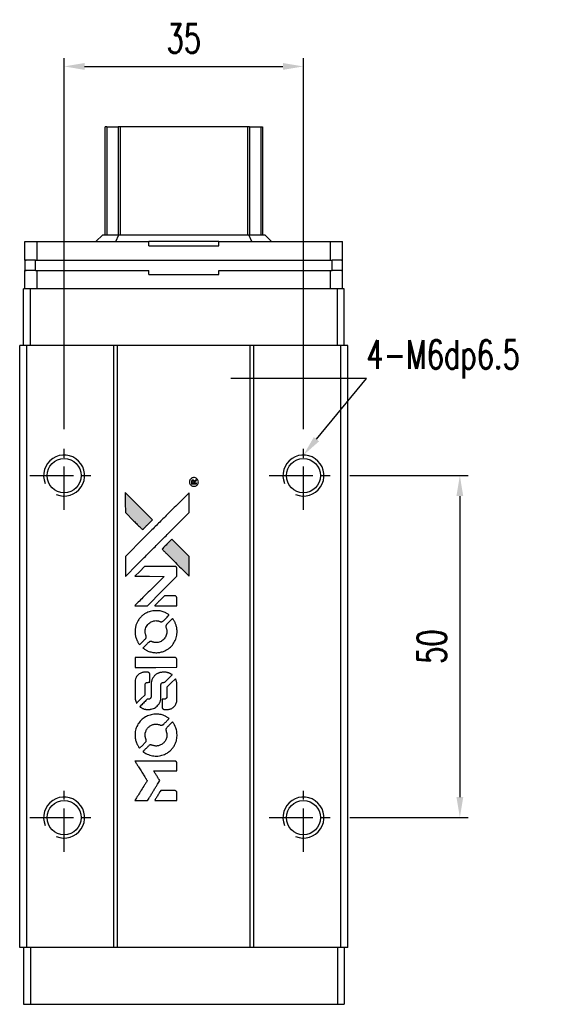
# Model space of a CAD drawing. Header units: millimetres. Extents: x 31 to 364, y 86 to 378.
# Tile 2 of 3: x 57 to 135, y 234 to 378. Entities that reach past the tile are written whole.
import ezdxf
from ezdxf import colors
from ezdxf.entities.mleader import LeaderData, LeaderLine
from ezdxf.math import Vec2, Vec3

# ---------------------------------------------------------------- set-up
doc = ezdxf.new("R2010")
doc.units = ezdxf.units.MM
doc.header["$PDSIZE"] = -1
doc.linetypes.add('CENTER', pattern=[10.16, 6.35, -1.27, 1.27, -1.27])
doc.layers.add('CL', color=1, linetype='CENTER')
doc.layers.add('DIM', color=4, linetype='Continuous')
doc.styles.add('CHN', font='SIMPLEX.shx', dxfattribs={"width": 0.7, "bigfont": 'CHINESET.shx'})
doc.styles.add('DIM-7', font='SIMPLEX.shx', dxfattribs={"width": 0.7, "bigfont": 'chineset.shx'})
doc.dimstyles.new('CNS', dxfattribs={"dimtxt": 3.5, "dimasz": 2.5, "dimexe": 1, "dimexo": 1.5, "dimgap": 0.09, "dimtad": 0, "dimdsep": 46, "dimtxsty": 'DIM-7', "dimcen": 0.09, "dimclrd": 1, "dimclre": 1, "dimclrt": 4, "dimadec": 0, "dimazin": 0, "dimtfac": 1, "dimtix": 1, "dimtmove": 2, "dimatfit": 3, "dimfxl": 1, "dimtvp": 0.971429, "dimtolj": 1, "dimarcsym": 0})

# ---------------------------------------------------------------- blocks, each defined once
blk = doc.blocks.new('*D52')
at = {"layer": 'DEFPOINTS', "color": 0}
for p in [(98.08, 371.08), (63.08, 316.26), (98.08, 316.26)]:
    blk.add_point(p, dxfattribs=at)
at = {"layer": 'DIM', "color": 7, "lineweight": -2}
for p, q in [((63.08, 318.06), (63.08, 372.28)), ((98.08, 318.06), (98.08, 372.28)), ((66.08, 371.08), (95.08, 371.08))]:
    blk.add_line(p, q, dxfattribs=at)
at = {"layer": 'DIM', "color": 7}
for points in [[(66.08, 371.58), (66.08, 370.58), (63.08, 371.08)], [(95.08, 371.58), (95.08, 370.58), (98.08, 371.08)]]:
    blk.add_solid(points, dxfattribs=at)
at = {"layer": 'DIM', "color": 7, "insert": (80.58, 375.16), "char_height": 4.2, "attachment_point": 5, "style": 'DIM-7'}
blk.add_mtext('\\A1;35', dxfattribs=at)
blk = doc.blocks.new('*D75')
at = {"layer": 'DEFPOINTS', "color": 0}
for p in [(103.08, 311.26), (103.08, 261.26), (120.96, 261.26)]:
    blk.add_point(p, dxfattribs=at)
at = {"layer": 'DIM', "color": 7, "lineweight": -2}
for p, q in [((104.88, 311.26), (122.16, 311.26)), ((120.96, 308.26), (120.96, 264.26)), ((104.88, 261.26), (122.16, 261.26))]:
    blk.add_line(p, q, dxfattribs=at)
at = {"layer": 'DIM', "color": 7}
for points in [[(120.46, 308.26), (121.46, 308.26), (120.96, 311.26)], [(120.46, 264.26), (121.46, 264.26), (120.96, 261.26)]]:
    blk.add_solid(points, dxfattribs=at)
at = {"layer": 'DIM', "color": 7, "insert": (116.88, 286.26), "char_height": 4.2, "attachment_point": 5, "rotation": 90, "style": 'DIM-7'}
blk.add_mtext('\\A1;50', dxfattribs=at)
blk = doc.blocks.new('MOSIONX logo(完整正式版)')
h = blk.add_hatch(color=22)
h.dxf.hatch_style = 1
h.paths.add_polyline_path([(72.03, 308.78), (72.03, 307.32), (72.04, 305.87), (73.3, 304.61, 0.000288), (73.78, 304.13, 0.000479), (74.19, 303.73, 0.000013), (74.56, 303.36, 0.197177), (74.57, 303.36, 0.197497), (74.57, 303.36, 0.00004), (74.78, 303.57, 0.000834), (75.02, 303.8, 0.000506), (75.29, 304.08), (76.02, 304.8), (74.02, 306.79)])
h.paths.add_polyline_path([(78.84, 301.97), (78.12, 301.24, 0.000476), (77.85, 300.97, 0.000789), (77.61, 300.73, 0.000035), (77.4, 300.52, 0.19758), (77.4, 300.51, 0.198396), (77.4, 300.51, 0.000019), (77.69, 300.22, 0.000582), (78.01, 299.9, 0.000351), (78.38, 299.53, 0.000108), (79.98, 297.93, 0.000692), (80.79, 297.13, 0.000077), (81.35, 296.57, 0.197527), (81.37, 296.57, 0.410181), (81.38, 296.57, 0.000493), (81.39, 296.87, 0.002424), (81.39, 297.28, 0.000529), (81.39, 297.99), (81.39, 299.42), (80.12, 300.69)])
at = {"color": 22}
for points in [[(81.44, 310.16, 0.082374), (81.53, 309.97, 0.083404), (81.67, 309.82, 0.082663), (81.85, 309.73, 0.07897), (82.06, 309.7, 0.084941), (82.29, 309.73, 0.08953), (82.49, 309.85, 0.090743), (82.63, 310.02, 0.090193), (82.71, 310.24, 0.10067), (82.7, 310.48, 0.099454), (82.59, 310.7, 0.097736), (82.41, 310.87, 0.09365), (82.17, 310.96, 0.07584), (81.99, 310.96, 0.068415), (81.8, 310.91, 0.068328), (81.64, 310.81, 0.075277), (81.52, 310.67, 0.059367), (81.46, 310.56, 0.048986), (81.43, 310.43, 0.048519), (81.42, 310.29, 0.055347)], [(82.07, 310.07), (82.44, 310.07), (82.44, 310.11), (82.44, 310.15), (82.28, 310.16), (82.13, 310.16), (82.12, 310.25), (82.12, 310.34), (82.22, 310.4, -0.003356), (82.26, 310.43, -0.002757), (82.3, 310.46, -0.002784), (82.34, 310.48, -0.007382), (82.37, 310.5, 0.019487), (82.41, 310.52, 0.098302), (82.43, 310.54, 0.116932), (82.43, 310.56, 0.032798), (82.44, 310.59), (82.44, 310.64), (82.37, 310.61, 0.005748), (82.33, 310.59, 0.002522), (82.29, 310.56, 0.002495), (82.25, 310.53, 0.00334), (82.21, 310.5), (82.11, 310.44), (82.09, 310.49, 0.066516), (82.05, 310.54, 0.085926), (82.01, 310.57, 0.082934), (81.96, 310.59, 0.05747), (81.9, 310.6, 0.023576), (81.86, 310.59, 0.043538), (81.83, 310.58, 0.050891), (81.8, 310.57, 0.049897), (81.78, 310.55, 0.067884), (81.74, 310.51, 0.077412), (81.72, 310.45, 0.049266), (81.71, 310.38, 0.012208), (81.71, 310.25), (81.71, 310.07)], [(81.82, 310.46, -0.120545), (81.86, 310.49, -0.09136), (81.9, 310.5, -0.087576), (81.95, 310.49, -0.098026), (81.99, 310.47, -0.079907), (82.01, 310.45, -0.087697), (82.02, 310.43, -0.041371), (82.03, 310.39, -0.005557), (82.03, 310.3), (82.04, 310.16), (81.91, 310.16), (81.79, 310.16), (81.79, 310.29, -0.007471), (81.79, 310.36, -0.035301), (81.8, 310.41, -0.060486), (81.81, 310.44, -0.063546)], [(73.3, 304.61, 0.000288), (73.78, 304.13, 0.000479), (74.19, 303.73, 0.000013), (74.56, 303.36, 0.197177), (74.57, 303.36, 0.197497), (74.57, 303.36, 0.00004), (74.78, 303.57, 0.000836), (75.02, 303.8, 0.000505), (75.29, 304.08), (76.02, 304.8), (74.02, 306.79), (72.03, 308.78), (72.03, 307.32), (72.04, 305.87)], [(73.78, 298.28, -0.000056), (74.66, 299.15, -0.000021), (75.88, 300.37, -0.000021), (77.21, 301.7, -0.000025), (78.46, 302.94), (81.39, 305.86), (81.39, 307.31), (81.38, 308.76), (79.42, 306.81, 0.000274), (78.47, 305.87, 0.000123), (77.23, 304.63, 0.000121), (75.92, 303.33, 0.000165), (74.74, 302.15), (72.04, 299.44), (72.04, 297.99), (72.04, 296.53)], [(78.38, 299.53, 0.000108), (79.98, 297.93, 0.000692), (80.79, 297.13, 0.000077), (81.35, 296.57, 0.197527), (81.37, 296.57, 0.410182), (81.38, 296.57, 0.000493), (81.39, 296.87, 0.002424), (81.39, 297.28, 0.000529), (81.39, 297.99), (81.39, 299.42), (80.12, 300.69), (78.84, 301.97), (78.12, 301.24, 0.000476), (77.85, 300.97, 0.000789), (77.61, 300.73, 0.000035), (77.4, 300.52, 0.19758), (77.4, 300.51, 0.198396), (77.4, 300.51, 0.000019), (77.69, 300.22, 0.000582), (78.01, 299.9, 0.000351)], [(74.35, 292.23), (75.28, 292.23), (77.44, 294.39), (79.59, 296.54), (79.58, 297.14, 0.0008), (79.58, 297.53, 0.010795), (79.58, 297.67, 0.030495), (79.57, 297.75, 0.080372), (79.55, 297.8, 0.03816), (79.52, 297.85, 0.041799), (79.48, 297.9, 0.042486), (79.43, 297.93, 0.042078), (79.38, 297.96, 0.099276), (79.31, 297.98, 0.003302), (79.01, 297.98, 0.002586), (78.49, 297.99, 0.000204), (77.09, 297.98), (74.86, 297.98), (74.15, 297.26), (73.43, 296.54), (75.57, 296.54), (77.72, 296.53), (75.6, 294.42, 0.000253), (74.78, 293.61, 0.000412), (74.09, 292.92, 0.000041), (73.47, 292.3, 0.041338), (73.45, 292.27), (73.42, 292.23)], [(77.97, 292.23), (79.59, 292.23), (79.59, 292.84), (79.58, 293.44), (79.54, 293.51, 0.03146), (79.52, 293.54, 0.026444), (79.49, 293.57, 0.026444), (79.46, 293.6, 0.031457), (79.42, 293.63), (79.35, 293.67), (78.55, 293.67), (77.75, 293.68), (77.04, 292.97, 0.000745), (76.77, 292.69, 0.001228), (76.55, 292.46, 0.000087), (76.34, 292.25, 0.195134), (76.34, 292.24, 0.412117), (76.35, 292.24, 0.000048), (76.82, 292.23, 0.00109), (77.34, 292.23, 0.000653)], [(73.47, 288.11, 0.023681), (73.51, 287.86, 0.022402), (73.57, 287.6, 0.021929), (73.66, 287.35, 0.020503), (73.77, 287.1, 0.013745), (73.84, 286.96, 0.009767), (73.93, 286.8, 0.009658), (74.03, 286.66, 0.027804), (74.1, 286.57), (74.13, 286.53), (74.58, 286.98, 0.002053), (74.79, 287.2, 0.006738), (74.93, 287.35, 0.007826), (75.03, 287.45, 0.063909), (75.06, 287.5, 0.061532), (75.09, 287.58, 0.068674), (75.1, 287.66, 0.052072), (75.08, 287.76, 0.019648), (75.04, 287.9, -0.018366), (74.99, 288.06, -0.0288), (74.96, 288.2, -0.029061), (74.94, 288.34, -0.019155), (74.94, 288.51, -0.053809), (75, 288.87, -0.058833), (75.12, 289.2, -0.058566), (75.33, 289.49, -0.052525), (75.6, 289.74, -0.044733), (75.83, 289.88, -0.040573), (76.09, 289.98, -0.041123), (76.35, 290.04, -0.04951), (76.61, 290.05, -0.017369), (76.73, 290.04, -0.024255), (76.84, 290.02, -0.023787), (76.95, 289.99, -0.015798), (77.06, 289.94, 0.010631), (77.14, 289.92, 0.033653), (77.19, 289.9, 0.037806), (77.24, 289.89, 0.016307), (77.31, 289.89, 0.068179), (77.44, 289.91, 0.095747), (77.54, 289.96, 0.033418), (77.68, 290.09, 0.002133), (78.06, 290.47, 0.001452), (78.27, 290.69, 0.012393), (78.37, 290.8, 0.020479), (78.41, 290.86, 0.344362), (78.41, 290.88, 0.074287), (78.36, 290.93, 0.005454), (78.2, 291.03, 0.008391), (78.02, 291.14, 0.017097), (77.88, 291.22, 0.027375), (77.59, 291.34, 0.02835), (77.29, 291.43, 0.027723), (76.98, 291.49, 0.023913), (76.64, 291.51, 0.027047), (76.24, 291.5, 0.031685), (75.86, 291.45, 0.032425), (75.51, 291.35, 0.031013), (75.16, 291.2, 0.037914), (74.74, 290.96, 0.040153), (74.38, 290.65, 0.039834), (74.07, 290.3, 0.036173), (73.81, 289.88, 0.040752), (73.63, 289.48, 0.035885), (73.51, 289.03, 0.035491), (73.45, 288.57, 0.037615)], [(74.72, 285.96, 0.018008), (74.85, 285.87, 0.009842), (75.02, 285.78, 0.009807), (75.19, 285.68, 0.015716), (75.35, 285.61, 0.048467), (75.9, 285.44, 0.045841), (76.48, 285.37, 0.046006), (77.06, 285.41, 0.049638), (77.61, 285.56, 0.064819), (78.33, 285.94, 0.06695), (78.91, 286.48, 0.066691), (79.33, 287.17, 0.063505), (79.57, 287.95, 0.03135), (79.59, 288.15, 0.010439), (79.6, 288.44, 0.010391), (79.59, 288.74, 0.032408), (79.57, 288.93, 0.015696), (79.52, 289.16, 0.018095), (79.46, 289.38, 0.018551), (79.39, 289.59, 0.018352), (79.3, 289.79, 0.015568), (79.23, 289.93, 0.009832), (79.14, 290.08, 0.009795), (79.05, 290.22, 0.023727), (78.97, 290.32), (78.94, 290.36), (78.49, 289.92, 0.001528), (78.24, 289.67, 0.010022), (78.11, 289.54, 0.019586), (78.04, 289.46, 0.061865), (78.01, 289.39, 0.055054), (77.98, 289.3, 0.061607), (77.97, 289.2, 0.048725), (77.98, 289.09, 0.020221), (78.03, 288.95, -0.017722), (78.07, 288.79, -0.02685), (78.1, 288.65, -0.02759), (78.11, 288.51, -0.020233), (78.11, 288.36, -0.04793), (78.07, 288.06, -0.048386), (77.97, 287.78, -0.047866), (77.82, 287.52, -0.044964), (77.62, 287.29, -0.04333), (77.38, 287.1, -0.050921), (77.12, 286.96, -0.051473), (76.84, 286.88, -0.0459), (76.54, 286.85, -0.019014), (76.4, 286.86, -0.024114), (76.26, 286.87, -0.025081), (76.14, 286.9, -0.023892), (76.01, 286.94, 0.008624), (75.91, 286.98, 0.026486), (75.85, 287, 0.035074), (75.79, 287.01, 0.02756), (75.72, 287.01, 0.087163), (75.62, 286.99, 0.073291), (75.52, 286.94, 0.028074), (75.38, 286.82, 0.002594), (75.06, 286.5), (74.61, 286.04)], [(76.52, 283.22), (79.58, 283.23), (79.58, 283.83), (79.58, 284.43), (79.54, 284.5, 0.071429), (79.5, 284.56, 0.054799), (79.44, 284.61, 0.053585), (79.37, 284.65, 0.060698), (79.29, 284.67, 0.033975), (79.17, 284.68, 0.000112), (77.61, 284.68, 0.000726), (76.08, 284.67, 0.001084), (74.75, 284.67), (73.45, 284.66), (73.45, 283.94), (73.45, 283.22)], [(73.46, 278.73, 0.018538), (73.47, 278.64, 0.010695), (73.49, 278.53, 0.01068), (73.52, 278.42, 0.017678), (73.55, 278.33, 0.013849), (73.58, 278.23, 0.011814), (73.63, 278.12, 0.004513), (73.67, 278.02, 0.290035), (73.69, 278.01, 0.196418), (73.7, 278.01, 0.000124), (73.88, 278.19, 0.001477), (74.08, 278.39, 0.000898), (74.31, 278.62), (74.92, 279.23), (74.93, 280, -0.001471), (74.93, 280.58, -0.028714), (74.94, 280.76, -0.097073), (74.98, 280.86, -0.084199), (75.05, 280.94, -0.042698), (75.1, 280.98, -0.053912), (75.16, 281.01, -0.051004), (75.22, 281.02, -0.032967), (75.3, 281.03, 0.00807), (75.34, 281.03, 0.003023), (75.39, 281.03, 0.002994), (75.45, 281.04, 0.003629), (75.51, 281.04), (75.64, 281.05), (75.64, 281.63, 0.001618), (75.64, 281.91, 0.005206), (75.64, 282.1, 0.00535), (75.63, 282.23, 0.060675), (75.62, 282.28, 0.048484), (75.61, 282.31, 0.02389), (75.59, 282.34, 0.022812), (75.57, 282.37, 0.02462), (75.54, 282.41, 0.061781), (75.47, 282.46, 0.080179), (75.39, 282.5, 0.048561), (75.27, 282.51, 0.010021), (75.07, 282.52, 0.016602), (74.8, 282.51, 0.031409), (74.58, 282.48, 0.036474), (74.39, 282.43, 0.03439), (74.2, 282.35, 0.065928), (73.91, 282.15, 0.069066), (73.69, 281.88, 0.065697), (73.54, 281.55, 0.051559), (73.47, 281.16, 0.020904), (73.46, 280.96, 0.000451), (73.45, 279.94, 0.000419), (73.45, 278.93, 0.022759)], [(74.26, 277.39, 0.023289), (74.4, 277.3, 0.026845), (74.55, 277.22, 0.026047), (74.71, 277.16, 0.019751), (74.89, 277.11, 0.013249), (74.99, 277.09, 0.025169), (75.07, 277.08, 0.016532), (75.17, 277.08, 0.002937), (75.37, 277.07, 0.003317), (75.54, 277.08, 0.011808), (75.65, 277.08, 0.01777), (75.73, 277.09, 0.021476), (75.81, 277.1, 0.04325), (76.14, 277.2, 0.045753), (76.43, 277.36, 0.04649), (76.69, 277.56, 0.047672), (76.91, 277.81, 0.025315), (76.98, 277.91, 0.015208), (77.05, 278.04, 0.01512), (77.11, 278.18, 0.022488), (77.16, 278.31, 0.027857), (77.21, 278.5, 0.034138), (77.23, 278.69, 0.014286), (77.24, 278.97, 0.00124), (77.24, 279.69, -0.00103), (77.24, 280.13, -0.002552), (77.25, 280.45, -0.001594), (77.25, 280.7, -0.047676), (77.26, 280.76, -0.085307), (77.3, 280.86, -0.097789), (77.38, 280.94, -0.085947), (77.48, 281, -0.051339), (77.63, 281.02, 0.014634), (77.67, 281.03, 0.015028), (77.72, 281.04, 0.014927), (77.76, 281.05, 0.059415), (77.79, 281.06, 0.070595), (77.84, 281.09, 0.00028), (78.35, 281.6, 0.000111), (78.88, 282.12, 0.200239), (78.89, 282.15, 0.268906), (78.88, 282.16, 0.001866), (78.75, 282.23, 0.007532), (78.63, 282.3, 0.017818), (78.54, 282.34, 0.013256), (78.43, 282.38, 0.011636), (78.32, 282.42, 0.011528), (78.21, 282.46, 0.012303), (78.1, 282.48, 0.0423), (77.93, 282.51, 0.013657), (77.67, 282.51, 0.013857), (77.4, 282.5, 0.037428), (77.22, 282.48, 0.014927), (77.1, 282.45, 0.0122), (76.97, 282.41, 0.012518), (76.84, 282.36, 0.023062), (76.75, 282.32, 0.065961), (76.4, 282.09, 0.06055), (76.12, 281.76, 0.059676), (75.92, 281.38, 0.060497), (75.81, 280.96, 0.025683), (75.81, 280.87, 0.001528), (75.8, 280.6, 0.002124), (75.8, 280.25, 0.001173), (75.8, 279.83, -0.000809), (75.8, 279.1, -0.017164), (75.79, 278.88, -0.063931), (75.76, 278.76, -0.108429), (75.71, 278.68, -0.052941), (75.66, 278.63, -0.063675), (75.6, 278.6, -0.050562), (75.52, 278.58, -0.020337), (75.41, 278.57, 0.009897), (75.34, 278.56, 0.016482), (75.29, 278.56, 0.019019), (75.24, 278.55, 0.06043), (75.22, 278.54, 0.076267), (75.15, 278.49, 0.00054), (74.68, 278.01, 0.000307), (74.19, 277.52, 0.142594), (74.17, 277.48, 0.232419), (74.17, 277.46, 0.022995), (74.19, 277.44, 0.024627), (74.22, 277.42, 0.015407)], [(77.43, 277.31, 0.065483), (77.46, 277.24, 0.053271), (77.52, 277.18, 0.052018), (77.58, 277.12, 0.0556), (77.66, 277.09, 0.036839), (77.71, 277.07, 0.026922), (77.77, 277.07, 0.016905), (77.85, 277.06, 0.004317), (77.97, 277.06, 0.016369), (78.24, 277.07, 0.029936), (78.45, 277.1, 0.03418), (78.64, 277.15, 0.031327), (78.83, 277.22, 0.046935), (79.05, 277.36, 0.054053), (79.24, 277.54, 0.053701), (79.38, 277.74, 0.045364), (79.49, 277.99, 0.032479), (79.55, 278.21, 0.03386), (79.58, 278.43, 0.013578), (79.59, 278.78, 0.001155), (79.58, 279.68, 0.000413), (79.58, 280.45, 0.005008), (79.58, 280.74, 0.013199), (79.57, 280.91, 0.033956), (79.55, 281.03, 0.013909), (79.52, 281.16, 0.010864), (79.48, 281.29, 0.010938), (79.44, 281.41, 0.028702), (79.4, 281.49), (79.37, 281.56), (78.74, 280.94), (78.11, 280.32), (78.11, 279.6, -0.001504), (78.11, 279.29, -0.00328), (78.11, 279.05, -0.001901), (78.11, 278.87, -0.061333), (78.1, 278.82, -0.063621), (78.07, 278.76, -0.048633), (78.03, 278.7, -0.046769), (77.97, 278.65, -0.047961), (77.91, 278.61, -0.02678), (77.85, 278.58, -0.050957), (77.81, 278.57, -0.029398), (77.74, 278.56, -0.00401), (77.61, 278.56), (77.4, 278.55), (77.4, 277.97, 0.001061), (77.4, 277.62, 0.009147), (77.4, 277.47, 0.020721), (77.41, 277.38, 0.051619)], [(73.47, 273, 0.024131), (73.51, 272.73, 0.022344), (73.57, 272.47, 0.021883), (73.67, 272.21, 0.020884), (73.78, 271.95, 0.010669), (73.86, 271.8, 0.010389), (73.94, 271.66, 0.010913), (74.02, 271.53, 0.022227), (74.1, 271.43), (74.12, 271.39), (74.58, 271.86, 0.002452), (74.76, 272.04, 0.003628), (74.91, 272.2, 0.001662), (75.04, 272.34, 0.070159), (75.06, 272.37, 0.047671), (75.07, 272.4, 0.018624), (75.08, 272.44, 0.017921), (75.09, 272.48, 0.018804), (75.09, 272.53, 0.018255), (75.09, 272.58, 0.041312), (75.09, 272.63, 0.037164), (75.08, 272.67, 0.012342), (75.05, 272.74, -0.015101), (75, 272.89, -0.035998), (74.97, 273.01, -0.033244), (74.95, 273.14, -0.011249), (74.95, 273.33, -0.004059), (74.95, 273.48, -0.019693), (74.95, 273.56, -0.027943), (74.96, 273.64, -0.014411), (74.99, 273.72, -0.033089), (75.06, 273.93, -0.033887), (75.15, 274.13, -0.034021), (75.28, 274.31, -0.033942), (75.42, 274.47, -0.02816), (75.59, 274.61, -0.035032), (75.76, 274.72, -0.035269), (75.95, 274.81, -0.029196), (76.15, 274.88, -0.037862), (76.39, 274.92, -0.043657), (76.62, 274.93, -0.043064), (76.85, 274.89, -0.035184), (77.09, 274.81, 0.033699), (77.2, 274.78, 0.052815), (77.3, 274.76, 0.059167), (77.39, 274.77, 0.058972), (77.48, 274.8, 0.059208), (77.55, 274.84, 0.021125), (77.64, 274.92, 0.008691), (77.78, 275.06, 0.000851), (78.12, 275.4, 0.001873), (78.3, 275.58, 0.013884), (78.37, 275.67, 0.022355), (78.42, 275.72, 0.341453), (78.42, 275.74, 0.073011), (78.37, 275.79, 0.004587), (78.2, 275.89, 0.00748), (78.04, 276, 0.016837), (77.9, 276.07, 0.028606), (77.58, 276.21, 0.031352), (77.26, 276.31, 0.031004), (76.92, 276.37, 0.0268), (76.56, 276.39, 0.026698), (76.18, 276.37, 0.03002), (75.82, 276.3, 0.030357), (75.47, 276.2, 0.028554), (75.13, 276.06, 0.062944), (74.5, 275.63, 0.062206), (73.99, 275.07, 0.062448), (73.64, 274.4, 0.064355), (73.47, 273.66, 0.017377), (73.46, 273.52, 0.008369), (73.45, 273.33, 0.008367), (73.46, 273.14, 0.01757)], [(74.71, 270.83, 0.064158), (75.42, 270.46, 0.06356), (76.21, 270.27, 0.064004), (77.01, 270.28, 0.066747), (77.77, 270.5, 0.04321), (78.25, 270.76, 0.044737), (78.67, 271.1, 0.044901), (79.02, 271.5, 0.044184), (79.29, 271.96, 0.026293), (79.44, 272.31, 0.033344), (79.54, 272.65, 0.033227), (79.59, 273, 0.025815), (79.6, 273.38, 0.023119), (79.57, 273.75, 0.031044), (79.51, 274.08, 0.031337), (79.41, 274.39, 0.024258), (79.27, 274.72, 0.015622), (79.21, 274.84, 0.008495), (79.12, 274.98, 0.008415), (79.04, 275.11, 0.020814), (78.97, 275.2), (78.93, 275.24), (78.49, 274.8, 0.002843), (78.16, 274.47, 0.033917), (78.04, 274.33, 0.087906), (77.99, 274.23, 0.073302), (77.97, 274.11, 0.022047), (77.97, 274.05, 0.026465), (77.98, 274, 0.022233), (78, 273.94, 0.009985), (78.02, 273.86, -0.039011), (78.09, 273.57, -0.044398), (78.11, 273.29, -0.045096), (78.09, 273.02, -0.04265), (78.01, 272.75, -0.071154), (77.8, 272.36, -0.068827), (77.49, 272.05, -0.068713), (77.1, 271.83, -0.070507), (76.68, 271.73, -0.028605), (76.49, 271.72, -0.031418), (76.32, 271.74, -0.031044), (76.14, 271.78, -0.02668), (75.96, 271.84, 0.038913), (75.86, 271.87, 0.043732), (75.75, 271.88, 0.047754), (75.65, 271.88, 0.075756), (75.58, 271.85, 0.07294), (75.53, 271.83, 0.003456), (75.41, 271.71, 0.005023), (75.26, 271.57, 0.002422), (75.06, 271.38, 0.000819), (74.89, 271.2, 0.001349), (74.74, 271.05, 0.0001), (74.61, 270.92, 0.205335), (74.61, 270.92, 0.219821), (74.61, 270.91, 0.002494), (74.64, 270.89, 0.007089), (74.67, 270.86, 0.004494)], [(74.37, 263.76), (75.29, 263.76), (75.45, 264.02, -0.000297), (75.54, 264.17, -0.000037), (75.75, 264.51, -0.000043), (76, 264.91, -0.000036), (76.26, 265.34, 0.000044), (76.52, 265.76, 0.000063), (76.75, 266.14, 0.000035), (76.94, 266.45, 0.0009), (76.99, 266.54), (77.07, 266.66), (76.97, 266.83, 0.001175), (76.91, 266.92, 0.000208), (76.8, 267.09, 0.000225), (76.67, 267.3, 0.000203), (76.54, 267.51, -0.000711), (76.41, 267.72, -0.001119), (76.31, 267.89, -0.000263), (76.21, 268.04, -0.04589), (76.2, 268.06, -0.519312), (76.21, 268.08, -0.001914), (76.46, 268.08, -0.003124), (76.87, 268.08, -0.000285), (77.89, 268.08), (79.59, 268.08), (79.59, 268.68, 0.001727), (79.59, 269.1, 0.025279), (79.58, 269.25, 0.073886), (79.56, 269.34, 0.07426), (79.51, 269.41, 0.03264), (79.49, 269.43, 0.01784), (79.46, 269.45, 0.017712), (79.44, 269.47, 0.026854), (79.41, 269.49), (79.35, 269.52), (76.39, 269.52), (73.43, 269.53), (73.45, 269.5, -0.004595), (73.47, 269.47, -0.00016), (73.53, 269.38, -0.000298), (73.59, 269.28, -0.000208), (73.67, 269.16, 0.000986), (73.89, 268.8, 0.00025), (74.24, 268.23, 0.000268), (74.62, 267.62, 0.000436), (74.95, 267.11, -0.002932), (75.06, 266.94, -0.004718), (75.14, 266.79, -0.001113), (75.22, 266.66, -0.227179), (75.22, 266.65, -0.045982), (75.21, 266.63, -0.000145), (75.11, 266.46, -0.000825), (74.99, 266.26, -0.000517), (74.85, 266.04, 0.000056), (74.36, 265.25, 0.000289), (74.09, 264.82, 0.000481), (73.89, 264.5, 0.000418), (73.68, 264.16), (73.44, 263.76)], [(77.96, 263.76), (79.59, 263.76), (79.59, 264.36, 0.000842), (79.59, 264.73, 0.010591), (79.58, 264.88, 0.028995), (79.58, 264.96, 0.069543), (79.56, 265.01, 0.051063), (79.53, 265.07, 0.039932), (79.48, 265.12, 0.039414), (79.43, 265.16, 0.045845), (79.37, 265.19, 0.094811), (79.32, 265.21, 0.007124), (79.16, 265.21, 0.004713), (78.88, 265.21, 0.000534), (78.27, 265.21), (77.21, 265.21), (77.12, 265.06, 0.000828), (76.85, 264.63, 0.000879), (76.59, 264.2, 0.000048), (76.33, 263.78, 0.137596), (76.33, 263.77, 0.413028), (76.33, 263.77, 0.000016), (76.81, 263.76, 0.000623), (77.33, 263.76, 0.000374)]]:
    blk.add_lwpolyline(points, format="xyb", close=True, dxfattribs=at)

msp = doc.modelspace()

# ---------------------------------------------------------------- linework, layer by layer
at = {"color": 7, "linetype": 'Continuous', "lineweight": 25}
for p, q in [((69.084, 346.461), (69.084, 362.261)), ((69.327, 362.261), (69.327, 346.461)), ((71.26, 362.261), (70.964, 362.261)), ((70.964, 362.261), (70.964, 346.461)), ((89.907, 362.261), (71.26, 362.261)), ((71.26, 362.261), (71.26, 346.461)), ((90.204, 362.261), (89.907, 362.261)), ((89.907, 362.261), (89.907, 346.461)), ((90.204, 362.261), (90.204, 346.461)), ((91.84, 362.261), (91.84, 346.461)), ((92.084, 362.261), (92.084, 346.461)), ((67.732, 345.461), (68.732, 346.461)), ((68.732, 346.461), (71.068, 346.461)), ((70.633, 345.461), (71.068, 346.461)), ((71.068, 346.461), (90.097, 346.461)), ((90.532, 345.461), (90.097, 346.461)), ((90.097, 346.461), (92.433, 346.461)), ((93.433, 345.461), (92.433, 346.461)), ((57.357, 342.761), (57.357, 345.461)), ((57.357, 345.461), (59.14, 345.461)), ((59.14, 342.761), (59.14, 345.461)), ((59.14, 345.461), (75.461, 345.461)), ((75.461, 344.861), (75.461, 345.461)), ((85.704, 345.461), (75.461, 345.461)), ((75.461, 344.861), (85.704, 344.861)), ((85.704, 344.861), (85.704, 345.461)), ((85.704, 345.461), (102.025, 345.461)), ((102.025, 342.761), (102.025, 345.461)), ((102.025, 345.461), (103.807, 345.461)), ((103.807, 342.761), (103.807, 345.461)), ((57.357, 342.761), (57.529, 342.761)), ((57.382, 341.261), (57.382, 342.761)), ((58.882, 342.761), (57.382, 342.761)), ((58.882, 341.261), (58.882, 342.761)), ((58.889, 342.761), (58.882, 342.761)), ((58.889, 342.761), (59.14, 342.761)), ((59.14, 342.761), (102.025, 342.761)), ((102.025, 342.761), (102.276, 342.761)), ((102.282, 342.761), (102.276, 342.761)), ((102.282, 341.261), (102.282, 342.761)), ((103.782, 342.761), (102.282, 342.761)), ((103.636, 342.761), (103.807, 342.761)), ((103.782, 341.261), (103.782, 342.761)), ((57.357, 338.561), (57.357, 341.261)), ((57.357, 341.261), (57.529, 341.261)), ((58.882, 341.261), (57.382, 341.261)), ((58.889, 341.261), (58.882, 341.261)), ((58.889, 341.261), (59.14, 341.261)), ((59.14, 338.561), (59.14, 341.261)), ((59.14, 341.261), (75.461, 341.261)), ((75.461, 340.661), (75.461, 341.261)), ((85.704, 340.661), (85.704, 341.261)), ((85.704, 341.261), (102.025, 341.261)), ((102.025, 338.561), (102.025, 341.261)), ((102.025, 341.261), (102.276, 341.261)), ((102.282, 341.261), (102.276, 341.261)), ((103.782, 341.261), (102.282, 341.261)), ((103.636, 341.261), (103.807, 341.261)), ((103.807, 338.561), (103.807, 341.261)), ((75.461, 340.661), (85.704, 340.661)), ((57.144, 330.261), (57.144, 338.561)), ((58.144, 338.561), (57.144, 338.561)), ((58.144, 330.261), (58.144, 338.561)), ((103.044, 338.561), (58.144, 338.561)), ((103.044, 330.261), (103.044, 338.561)), ((104.044, 338.561), (103.044, 338.561)), ((104.044, 330.261), (104.044, 338.561)), ((56.584, 242.261), (56.584, 330.261)), ((57.634, 330.261), (56.584, 330.261)), ((57.634, 242.261), (57.634, 330.261)), ((70.334, 330.261), (57.634, 330.261)), ((70.334, 242.261), (70.334, 330.261)), ((70.884, 330.261), (70.334, 330.261)), ((70.884, 242.261), (70.884, 330.261)), ((90.284, 330.261), (70.884, 330.261)), ((90.284, 242.261), (90.284, 330.261)), ((90.834, 330.261), (90.284, 330.261)), ((90.834, 242.261), (90.834, 330.261)), ((103.534, 330.261), (90.834, 330.261)), ((103.534, 242.261), (103.534, 330.261)), ((104.584, 330.261), (103.534, 330.261)), ((104.584, 242.261), (104.584, 330.261)), ((104.584, 242.261), (104.584, 330.261)), ((104.584, 330.261), (104.584, 330.261)), ((57.634, 242.261), (56.584, 242.261)), ((57.144, 242.261), (57.144, 233.961)), ((70.334, 242.261), (57.634, 242.261)), ((58.144, 242.261), (58.144, 233.961)), ((70.884, 242.261), (70.334, 242.261)), ((90.284, 242.261), (70.884, 242.261)), ((90.834, 242.261), (90.284, 242.261)), ((103.534, 242.261), (90.834, 242.261)), ((103.044, 242.261), (103.044, 233.961)), ((104.584, 242.261), (103.534, 242.261)), ((104.044, 242.261), (104.044, 233.961)), ((104.584, 242.261), (104.584, 242.261)), ((57.144, 233.961), (58.144, 233.961)), ((58.144, 233.961), (103.044, 233.961)), ((103.044, 233.961), (104.044, 233.961))]:
    msp.add_line(p, q, dxfattribs=at)
for centre in [(63.084, 311.261), (98.084, 311.261), (63.084, 261.261), (98.084, 261.261)]:
    msp.add_circle(centre, 2.5, dxfattribs=at)
for centre in [(63.084, 311.261), (98.084, 311.261), (63.084, 261.261), (98.084, 261.261)]:
    msp.add_arc(centre, 3, 247.5, 202.5)
for points, knots in [([(69.327, 362.261), (69.26, 362.261), (69.199, 362.261), (69.111, 362.261), (69.086, 362.261), (69.084, 362.261)], [0, 0, 0, 0, 0.5, 0.5, 1, 1, 1, 1]), ([(69.327, 362.261), (69.582, 362.261), (69.821, 362.261), (70.231, 362.261), (70.401, 362.261), (70.668, 362.261), (70.765, 362.261), (70.902, 362.261), (70.942, 362.261), (70.964, 362.261)], [0, 0, 0, 0, 0.25, 0.25, 0.5, 0.5, 0.75, 0.75, 1, 1, 1, 1]), ([(90.204, 362.261), (90.226, 362.261), (90.266, 362.261), (90.402, 362.261), (90.499, 362.261), (90.766, 362.261), (90.936, 362.261), (91.346, 362.261), (91.586, 362.261), (91.84, 362.261)], [0, 0, 0, 0, 0.25, 0.25, 0.5, 0.5, 0.75, 0.75, 1, 1, 1, 1]), ([(91.84, 362.261), (91.901, 362.261), (91.966, 362.261), (92.057, 362.261), (92.082, 362.261), (92.084, 362.261)], [0, 0, 0, 0, 0.5, 0.5, 1, 1, 1, 1])]:
    msp.add_open_spline(points, degree=3, knots=knots, dxfattribs=at)
at = {"layer": 'CL', "color": 0}
for p, q in [((63.084, 306.261), (63.084, 316.261)), ((98.084, 306.261), (98.084, 316.261)), ((58.084, 311.261), (68.084, 311.261)), ((93.084, 311.261), (103.084, 311.261)), ((63.084, 256.261), (63.084, 266.261)), ((98.084, 256.261), (98.084, 266.261)), ((58.084, 261.261), (68.084, 261.261)), ((93.084, 261.261), (103.084, 261.261))]:
    msp.add_line(p, q, dxfattribs=at)

# ---------------------------------------------------------------- block references
at = {"layer": 'DIM'}
msp.add_blockref('MOSIONX logo(完整正式版)', (0, 0), dxfattribs=at)

# ---------------------------------------------------------------- dimensions: what is measured, and where the dimension line sits
at = {"layer": 'DIM', "color": 0}
for base, p1, p2, angle, picture, middle in [((98.084, 371.077), (63.084, 316.261), (98.084, 316.261), 180, '*D52', (80.584, 375.157)), ((120.963, 261.261), (103.084, 311.261), (103.084, 261.261), 90, '*D75', (116.883, 286.261))]:
    dim = msp.add_linear_dim(base=base, p1=p1, p2=p2, angle=angle, dimstyle='CNS', override={"dimscale": 1.2, "dimclrd": 7, "dimclre": 7, "dimclrt": 7}, dxfattribs=at)
    dim.commit()
    dim.dimension.update_dxf_attribs({"geometry": picture, "text_midpoint": middle})

# ---------------------------------------------------------------- leaders
ml = msp.add_multileader_mtext('Standard', dxfattribs=at)
ml.set_content('4-M6dp6.5', style='CHN')
ml.set_leader_properties()
ml.build(insert=Vec2(0, 0))
ml.multileader.update_dxf_attribs({"text_left_attachment_type": 6, "text_right_attachment_type": 6, "dogleg_length": 0, "arrow_head_size": 3, "scale": 1.2})
ctx = ml.context
ctx.base_point, ctx.scale, ctx.char_height, ctx.arrow_head_size, ctx.landing_gap_size, ctx.plane_origin = Vec3(107.302, 325.471), 1.2, 4.2, 3, 0, Vec3(98.084, 318.261)
ctx.left_attachment, ctx.right_attachment = 6, 6
notes = []
notes.append((ctx, [(0, (1, 1, 0), (107.302, 325.471), (1, 0), 0, [(0, [(98.084, 314.261)], 0, [])])]))
ctx.mtext.insert, ctx.mtext.flow_direction = Vec3(107.302, 331.071), 5
for ctx, leaders in notes:
    for number, flags, end, landing, length, lines in leaders:
        leader = LeaderData()
        leader.index, (leader.has_last_leader_line, leader.has_dogleg_vector, leader.attachment_direction) = number, flags
        leader.last_leader_point, leader.dogleg_vector, leader.dogleg_length = Vec3(end), Vec3(landing), length
        for number, points, colour, breaks in lines:
            line = LeaderLine()
            line.index, line.vertices, line.color, line.breaks = number, Vec3.list(points), colors.encode_raw_color(colour), breaks
            leader.lines.append(line)
        ctx.leaders.append(leader)

doc.saveas('drawing.dxf')
